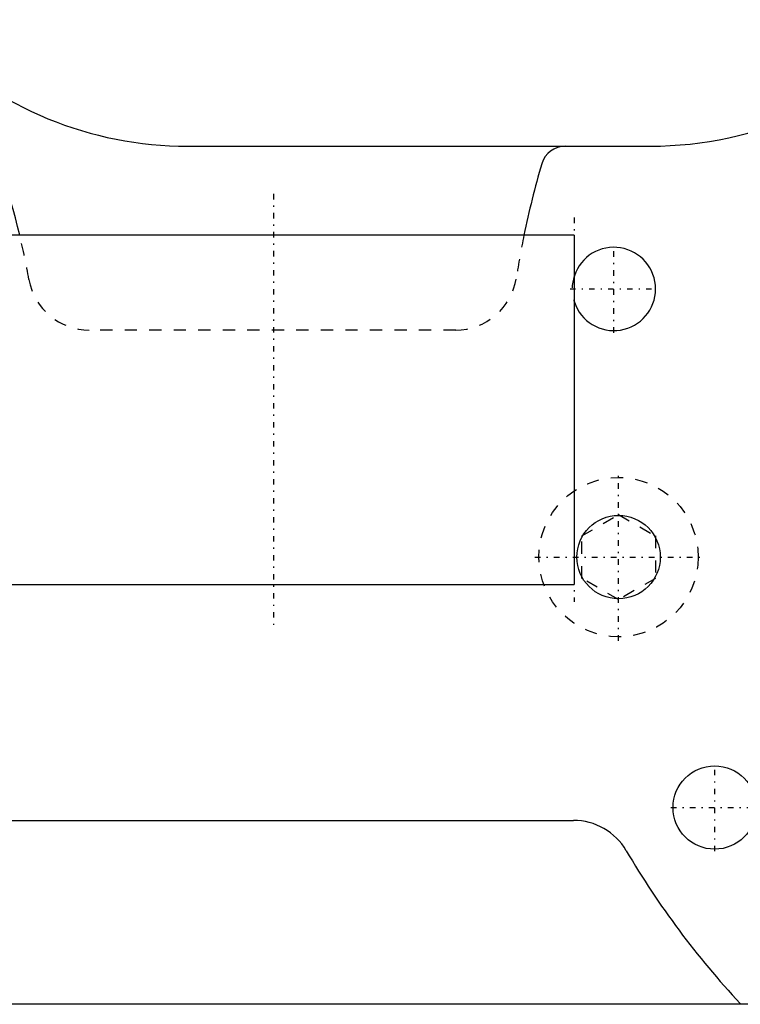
# Model space of a CAD drawing. Extents: x -342 to 171, y -70 to 70.
# Tile 8 of 10: x -111 to -52, y -48 to 32. Entities that reach past the tile are written whole.
import ezdxf

# ---------------------------------------------------------------- set-up
doc = ezdxf.new("R2010")
doc.units = 0
doc.linetypes.add('CENTER', pattern=[1.5, 0.45, -0.5, 0.05, -0.5])
doc.linetypes.add('DASHED', pattern=[2, 1, -1])
for name, color, linetype in [('AM_0', 7, 'CONTINUOUS'), ('AM_3', 7, 'DASHED'), ('AM_7', 7, 'CENTER')]:
    doc.layers.add(name, color=color, linetype=linetype)

msp = doc.modelspace()

# ---------------------------------------------------------------- linework, layer by layer
at = {"layer": 'AM_0', "color": 7, "linetype": 'CONTINUOUS'}
for p, q in [((-97, 21.5), (-59.245, 21.5)), ((-65.45, 14.25), (-170, 14.25)), ((-65.45, 14.25), (-65.45, -14.25)), ((-170, -14.25), (-65.45, -14.25)), ((-116.393, -33.5), (-65.527, -33.5)), ((0, -48.5), (-126.46, -48.5))]:
    msp.add_line(p, q, dxfattribs=at)
for centre in [(-61.843, -12.021), (-54.002, -32.447)]:
    msp.add_circle(centre, 3.4, dxfattribs=at)
for centre, radius, start, end in [((-59.245, 51.5), 30, 270, 319.00061), ((-97, 51.5), 30, 225.38925, 270), ((-170, 0), 61, 13.5095, 24.35582), ((-66.187, 19.5), 2, 90, 163.58404), ((0, 0), 71, 163.58404, 168.42186), ((-62.224, 9.855), 3.4, 198.42902, 161.57098), ((-65.527, -38.5), 5, 30.43622, 90), ((0, 0), 71, 210.43622, 223.01606)]:
    msp.add_arc(centre, radius, start, end, dxfattribs=at)
at = {"layer": 'AM_3', "color": 6, "linetype": 'DASHED'}
for p, q in [((-75.125, 6.5), (-105.01, 6.5)), ((-64.843, -10.289), (-61.843, -8.557)), ((-61.843, -8.557), (-58.843, -10.289)), ((-64.843, -13.753), (-64.843, -10.289)), ((-58.843, -10.289), (-58.843, -13.753)), ((-61.843, -15.485), (-64.843, -13.753)), ((-58.843, -13.753), (-61.843, -15.485))]:
    msp.add_line(p, q, dxfattribs=at)
msp.add_circle((-61.843, -12.021), 6.5, dxfattribs=at)
for centre, radius, start, end in [((-170, 0), 61, 10.03457, 13.5095), ((0, 0), 71, 168.42186, 171.29681), ((-105.01, 11.5), 5, 190.03457, 270), ((-75.125, 11.5), 5, 270, 351.29681), ((-62.224, 9.855), 3.4, 161.57098, 198.42902)]:
    msp.add_arc(centre, radius, start, end, dxfattribs=at)
at = {"layer": 'AM_7', "color": 4, "linetype": 'CENTER'}
for p, q in [((-90, 17.6), (-90, -17.6)), ((-65.45, 15.675), (-65.45, -15.675)), ((-62.224, 6.285), (-62.224, 13.425)), ((-65.794, 9.855), (-58.654, 9.855)), ((-61.843, -18.846), (-61.843, -5.196)), ((-68.668, -12.021), (-55.018, -12.021)), ((-54.002, -36.017), (-54.002, -28.877)), ((-57.572, -32.447), (-50.432, -32.447))]:
    msp.add_line(p, q, dxfattribs=at)

doc.saveas('drawing.dxf')
